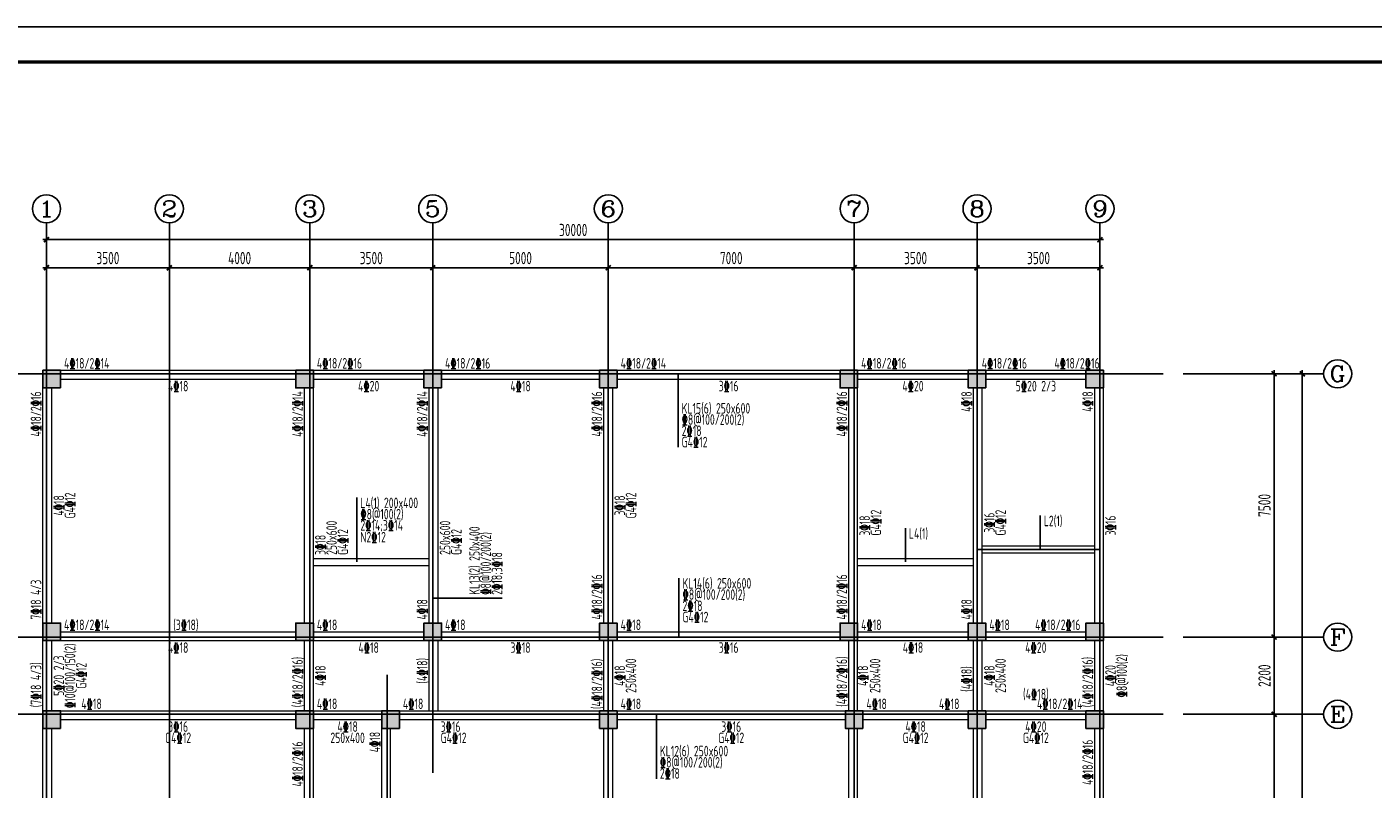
# Model space of a CAD drawing. Extents: x -302077 to 107904, y -9283 to 295706.
# Tile 139 of 256: x -44512 to -6179, y 28406 to 50117. Entities that reach past the tile are written whole.
import ezdxf
from ezdxf.enums import TextEntityAlignment as Align

# ---------------------------------------------------------------- set-up
doc = ezdxf.new("R2010")
doc.units = 0
doc.header["$LTSCALE"] = 500
doc.header["$MEASUREMENT"] = 0
doc.layers.get('0').update_dxf_attribs({"linetype": 'CONTINUOUS'})
doc.layers.get('Defpoints').update_dxf_attribs({"linetype": 'CONTINUOUS'})
for name, color, linetype in [('A-CL-JB-X', 3, 'CONTINUOUS'), ('A-KL-JB-X', 6, 'CONTINUOUS'), ('A-KL-JB-Y', 6, 'CONTINUOUS'), ('A-KL-YWB-X', 7, 'CONTINUOUS'), ('A-KL-YWB-Y', 7, 'CONTINUOUS'), ('AXIS', 3, 'CONTINUOUS'), ('AXIS_TEXT', 7, 'CONTINUOUS'), ('CL-x-bhcc', 3, 'CONTINUOUS'), ('COLU', 7, 'CONTINUOUS'), ('KL-x-bhcc', 6, 'CONTINUOUS'), ('KL-y-bhcc', 6, 'CONTINUOUS'), ('PUB_DIM', 3, 'CONTINUOUS'), ('PUB_TITLE', 4, 'CONTINUOUS')]:
    doc.layers.add(name, color=color, linetype=linetype)
doc.layers.add('BEAM_CON', color=4, linetype='CONTINUOUS', lineweight=0)
doc.layers.add('COLU_HATCH', color=251, linetype='CONTINUOUS', lineweight=0)
doc.styles.add('_TCH_AXIS', font='COMPLEX', dxfattribs={"bigfont": 'GBCBIG'})
doc.styles.add('COMPLEX', font='COMPLEX')
doc.styles.add('TSSD', font='Tssdeng.shx', dxfattribs={"width": 0.65, "height": 350, "bigfont": 'Tssdchn.shx'})
doc.styles.add('TSSD_Dimension', font='tssdeng.shx', dxfattribs={"width": 0.7, "bigfont": 'hztxt.shx'})
doc.dimstyles.new('TSSD_100_100', dxfattribs={"dimtxt": 350, "dimasz": 100, "dimexe": 100, "dimexo": 250, "dimgap": 100, "dimtad": 1, "dimdec": 0, "dimzin": 0, "dimdsep": 46, "dimtxsty": 'TSSD_Dimension', "dimblk": 'ARCHTICK', "dimblk1": 'ARCHTICK', "dimblk2": 'ARCHTICK', "dimcen": 0, "dimdle": 100, "dimclrt": 7, "dimadec": 0, "dimazin": 0, "dimtfac": 1, "dimtdec": 0, "dimtix": 1, "dimtmove": 2, "dimatfit": 3, "dimfxl": 1, "dimtolj": 1, "dimtzin": 0, "dimarcsym": 0})

# ---------------------------------------------------------------- blocks, each defined once
blk = doc.blocks.new('wrtgtg')
at = {"layer": 'PUB_TITLE'}
blk.add_line((-75296, 53559), (8804, 53559), dxfattribs=at)
blk.add_lwpolyline([(-75296, -5841), (8804, -5841), (8804, 53559), (-75296, 53559)], close=True, dxfattribs=at)
at = {"layer": 'PUB_TITLE', "const_width": 100}
blk.add_lwpolyline([(-72796, -4841), (7804, -4841), (7804, 52559), (-72796, 52559)], close=True, dxfattribs=at)
blk = doc.blocks.new('_ArchTick')
at = {"color": 0, "linetype": 'ByBlock', "const_width": 0.5}
blk.add_lwpolyline([(-0.71, -0.71), (0.71, 0.71)], dxfattribs=at)
blk = doc.blocks.new('*D762')
at = {"layer": 'AXIS', "color": 0, "lineweight": -2}
for p, q in [((-12075, 111273), (-9725, 111273)), ((-9825, 103673), (-9825, 111373)), ((-12075, 103773), (-9725, 103773))]:
    blk.add_line(p, q, dxfattribs=at)
at = {"layer": 'Defpoints', "color": 0}
for p in [(-12325, 111273), (-9825, 111273), (-12325, 103773)]:
    blk.add_point(p, dxfattribs=at)
at = {"layer": 'AXIS', "color": 0, "lineweight": -2, "xscale": 100, "yscale": 100, "zscale": 100}
for p, rotation in [((-9825, 111273), 90), ((-9825, 103773), 270)]:
    blk.add_blockref('_ArchTick', p, dxfattribs=dict(at, rotation=rotation))
at = {"layer": 'AXIS', "color": 7, "insert": (-10100, 107523), "char_height": 350, "attachment_point": 5, "rotation": 90, "style": 'TSSD_Dimension'}
blk.add_mtext('\\A1;7500', dxfattribs=at)
blk = doc.blocks.new('*D763')
at = {"layer": 'AXIS', "color": 0, "lineweight": -2}
for p, q in [((-12075, 113473), (-9725, 113473)), ((-9825, 111173), (-9825, 113573)), ((-12075, 111273), (-9725, 111273))]:
    blk.add_line(p, q, dxfattribs=at)
at = {"layer": 'Defpoints', "color": 0}
for p in [(-12325, 113473), (-9825, 113473), (-12325, 111273)]:
    blk.add_point(p, dxfattribs=at)
at = {"layer": 'AXIS', "color": 0, "lineweight": -2, "xscale": 100, "yscale": 100, "zscale": 100}
for p, rotation in [((-9825, 113473), 90), ((-9825, 111273), 270)]:
    blk.add_blockref('_ArchTick', p, dxfattribs=dict(at, rotation=rotation))
at = {"layer": 'AXIS', "color": 7, "insert": (-10100, 112373), "char_height": 350, "attachment_point": 5, "rotation": 90, "style": 'TSSD_Dimension'}
blk.add_mtext('\\A1;2200', dxfattribs=at)
blk = doc.blocks.new('*D764')
at = {"layer": 'AXIS', "color": 0, "lineweight": -2}
for p, q in [((-12075, 120973), (-9725, 120973)), ((-9825, 113373), (-9825, 121073)), ((-12075, 113473), (-9725, 113473))]:
    blk.add_line(p, q, dxfattribs=at)
at = {"layer": 'Defpoints', "color": 0}
for p in [(-12325, 120973), (-9825, 120973), (-12325, 113473)]:
    blk.add_point(p, dxfattribs=at)
at = {"layer": 'AXIS', "color": 0, "lineweight": -2, "xscale": 100, "yscale": 100, "zscale": 100}
for p, rotation in [((-9825, 120973), 90), ((-9825, 113473), 270)]:
    blk.add_blockref('_ArchTick', p, dxfattribs=dict(at, rotation=rotation))
at = {"layer": 'AXIS', "color": 7, "insert": (-10100, 117223), "char_height": 350, "attachment_point": 5, "rotation": 90, "style": 'TSSD_Dimension'}
blk.add_mtext('\\A1;7500', dxfattribs=at)
blk = doc.blocks.new('*D765')
at = {"layer": 'AXIS', "color": 0, "lineweight": -2}
for p, q in [((-12075, 120973), (-8925, 120973)), ((-9025, 93673), (-9025, 121073)), ((-12075, 93773), (-8925, 93773))]:
    blk.add_line(p, q, dxfattribs=at)
at = {"layer": 'Defpoints', "color": 0}
for p in [(-12325, 120973), (-9025, 120973), (-12325, 93773)]:
    blk.add_point(p, dxfattribs=at)
at = {"layer": 'AXIS', "color": 0, "lineweight": -2, "xscale": 100, "yscale": 100, "zscale": 100}
for p, rotation in [((-9025, 120973), 90), ((-9025, 93773), 270)]:
    blk.add_blockref('_ArchTick', p, dxfattribs=dict(at, rotation=rotation))
at = {"layer": 'AXIS', "color": 7, "insert": (-9300, 107373), "char_height": 350, "attachment_point": 5, "rotation": 90, "style": 'TSSD_Dimension'}
blk.add_mtext('\\A1;27200', dxfattribs=at)
blk = doc.blocks.new('*D766')
at = {"layer": 'AXIS', "color": 0, "lineweight": -2}
for p, q in [((-44885, 123994), (-41185, 123994)), ((-44785, 123053), (-44785, 124094)), ((-41285, 123053), (-41285, 124094))]:
    blk.add_line(p, q, dxfattribs=at)
at = {"layer": 'Defpoints', "color": 0}
for p in [(-41285, 123994), (-44785, 122803), (-41285, 122803)]:
    blk.add_point(p, dxfattribs=at)
at = {"layer": 'AXIS', "color": 0, "lineweight": -2, "xscale": 100, "yscale": 100, "zscale": 100, "rotation": 180}
blk.add_blockref('_ArchTick', (-44785, 123994), dxfattribs=at)
at = {"layer": 'AXIS', "color": 0, "lineweight": -2, "xscale": 100, "yscale": 100, "zscale": 100}
blk.add_blockref('_ArchTick', (-41285, 123994), dxfattribs=at)
at = {"layer": 'AXIS', "color": 7, "insert": (-43035, 124269), "char_height": 350, "attachment_point": 5, "style": 'TSSD_Dimension'}
blk.add_mtext('\\A1;3500', dxfattribs=at)
blk = doc.blocks.new('*D767')
at = {"layer": 'AXIS', "color": 0, "lineweight": -2}
for p, q in [((-41385, 123994), (-37185, 123994)), ((-41285, 123053), (-41285, 124094)), ((-37285, 123053), (-37285, 124094))]:
    blk.add_line(p, q, dxfattribs=at)
at = {"layer": 'Defpoints', "color": 0}
for p in [(-37285, 123994), (-41285, 122803), (-37285, 122803)]:
    blk.add_point(p, dxfattribs=at)
at = {"layer": 'AXIS', "color": 0, "lineweight": -2, "xscale": 100, "yscale": 100, "zscale": 100, "rotation": 180}
blk.add_blockref('_ArchTick', (-41285, 123994), dxfattribs=at)
at = {"layer": 'AXIS', "color": 0, "lineweight": -2, "xscale": 100, "yscale": 100, "zscale": 100}
blk.add_blockref('_ArchTick', (-37285, 123994), dxfattribs=at)
at = {"layer": 'AXIS', "color": 7, "insert": (-39285, 124269), "char_height": 350, "attachment_point": 5, "style": 'TSSD_Dimension'}
blk.add_mtext('\\A1;4000', dxfattribs=at)
blk = doc.blocks.new('*D768')
at = {"layer": 'AXIS', "color": 0, "lineweight": -2}
for p, q in [((-37385, 123994), (-33685, 123994)), ((-37285, 123053), (-37285, 124094)), ((-33785, 123053), (-33785, 124094))]:
    blk.add_line(p, q, dxfattribs=at)
at = {"layer": 'Defpoints', "color": 0}
for p in [(-33785, 123994), (-37285, 122803), (-33785, 122803)]:
    blk.add_point(p, dxfattribs=at)
at = {"layer": 'AXIS', "color": 0, "lineweight": -2, "xscale": 100, "yscale": 100, "zscale": 100, "rotation": 180}
blk.add_blockref('_ArchTick', (-37285, 123994), dxfattribs=at)
at = {"layer": 'AXIS', "color": 0, "lineweight": -2, "xscale": 100, "yscale": 100, "zscale": 100}
blk.add_blockref('_ArchTick', (-33785, 123994), dxfattribs=at)
at = {"layer": 'AXIS', "color": 7, "insert": (-35535, 124269), "char_height": 350, "attachment_point": 5, "style": 'TSSD_Dimension'}
blk.add_mtext('\\A1;3500', dxfattribs=at)
blk = doc.blocks.new('*D769')
at = {"layer": 'AXIS', "color": 0, "lineweight": -2}
for p, q in [((-33885, 123994), (-28685, 123994)), ((-33785, 123053), (-33785, 124094)), ((-28785, 123053), (-28785, 124094))]:
    blk.add_line(p, q, dxfattribs=at)
at = {"layer": 'Defpoints', "color": 0}
for p in [(-28785, 123994), (-33785, 122803), (-28785, 122803)]:
    blk.add_point(p, dxfattribs=at)
at = {"layer": 'AXIS', "color": 0, "lineweight": -2, "xscale": 100, "yscale": 100, "zscale": 100, "rotation": 180}
blk.add_blockref('_ArchTick', (-33785, 123994), dxfattribs=at)
at = {"layer": 'AXIS', "color": 0, "lineweight": -2, "xscale": 100, "yscale": 100, "zscale": 100}
blk.add_blockref('_ArchTick', (-28785, 123994), dxfattribs=at)
at = {"layer": 'AXIS', "color": 7, "insert": (-31285, 124269), "char_height": 350, "attachment_point": 5, "style": 'TSSD_Dimension'}
blk.add_mtext('\\A1;5000', dxfattribs=at)
blk = doc.blocks.new('*D770')
at = {"layer": 'AXIS', "color": 0, "lineweight": -2}
for p, q in [((-28885, 123994), (-21685, 123994)), ((-28785, 123053), (-28785, 124094)), ((-21785, 123053), (-21785, 124094))]:
    blk.add_line(p, q, dxfattribs=at)
at = {"layer": 'Defpoints', "color": 0}
for p in [(-21785, 123994), (-28785, 122803), (-21785, 122803)]:
    blk.add_point(p, dxfattribs=at)
at = {"layer": 'AXIS', "color": 0, "lineweight": -2, "xscale": 100, "yscale": 100, "zscale": 100, "rotation": 180}
blk.add_blockref('_ArchTick', (-28785, 123994), dxfattribs=at)
at = {"layer": 'AXIS', "color": 0, "lineweight": -2, "xscale": 100, "yscale": 100, "zscale": 100}
blk.add_blockref('_ArchTick', (-21785, 123994), dxfattribs=at)
at = {"layer": 'AXIS', "color": 7, "insert": (-25285, 124269), "char_height": 350, "attachment_point": 5, "style": 'TSSD_Dimension'}
blk.add_mtext('\\A1;7000', dxfattribs=at)
blk = doc.blocks.new('*D771')
at = {"layer": 'AXIS', "color": 0, "lineweight": -2}
for p, q in [((-21885, 123994), (-18185, 123994)), ((-21785, 123053), (-21785, 124094)), ((-18285, 123053), (-18285, 124094))]:
    blk.add_line(p, q, dxfattribs=at)
at = {"layer": 'Defpoints', "color": 0}
for p in [(-18285, 123994), (-21785, 122803), (-18285, 122803)]:
    blk.add_point(p, dxfattribs=at)
at = {"layer": 'AXIS', "color": 0, "lineweight": -2, "xscale": 100, "yscale": 100, "zscale": 100, "rotation": 180}
blk.add_blockref('_ArchTick', (-21785, 123994), dxfattribs=at)
at = {"layer": 'AXIS', "color": 0, "lineweight": -2, "xscale": 100, "yscale": 100, "zscale": 100}
blk.add_blockref('_ArchTick', (-18285, 123994), dxfattribs=at)
at = {"layer": 'AXIS', "color": 7, "insert": (-20035, 124269), "char_height": 350, "attachment_point": 5, "style": 'TSSD_Dimension'}
blk.add_mtext('\\A1;3500', dxfattribs=at)
blk = doc.blocks.new('*D772')
at = {"layer": 'AXIS', "color": 0, "lineweight": -2}
for p, q in [((-18385, 123994), (-14685, 123994)), ((-18285, 123053), (-18285, 124094)), ((-14785, 123053), (-14785, 124094))]:
    blk.add_line(p, q, dxfattribs=at)
at = {"layer": 'Defpoints', "color": 0}
for p in [(-14785, 123994), (-18285, 122803), (-14785, 122803)]:
    blk.add_point(p, dxfattribs=at)
at = {"layer": 'AXIS', "color": 0, "lineweight": -2, "xscale": 100, "yscale": 100, "zscale": 100, "rotation": 180}
blk.add_blockref('_ArchTick', (-18285, 123994), dxfattribs=at)
at = {"layer": 'AXIS', "color": 0, "lineweight": -2, "xscale": 100, "yscale": 100, "zscale": 100}
blk.add_blockref('_ArchTick', (-14785, 123994), dxfattribs=at)
at = {"layer": 'AXIS', "color": 7, "insert": (-16535, 124269), "char_height": 350, "attachment_point": 5, "style": 'TSSD_Dimension'}
blk.add_mtext('\\A1;3500', dxfattribs=at)
blk = doc.blocks.new('*D773')
at = {"layer": 'AXIS', "color": 0, "lineweight": -2}
for p, q in [((-44885, 124794), (-14685, 124794)), ((-44785, 123053), (-44785, 124894)), ((-14785, 123053), (-14785, 124894))]:
    blk.add_line(p, q, dxfattribs=at)
at = {"layer": 'Defpoints', "color": 0}
for p in [(-14785, 124794), (-44785, 122803), (-14785, 122803)]:
    blk.add_point(p, dxfattribs=at)
at = {"layer": 'AXIS', "color": 0, "lineweight": -2, "xscale": 100, "yscale": 100, "zscale": 100, "rotation": 180}
blk.add_blockref('_ArchTick', (-44785, 124794), dxfattribs=at)
at = {"layer": 'AXIS', "color": 0, "lineweight": -2, "xscale": 100, "yscale": 100, "zscale": 100}
blk.add_blockref('_ArchTick', (-14785, 124794), dxfattribs=at)
at = {"layer": 'AXIS', "color": 7, "insert": (-29785, 125069), "char_height": 350, "attachment_point": 5, "style": 'TSSD_Dimension'}
blk.add_mtext('\\A1;30000', dxfattribs=at)
blk = doc.blocks.new('_AXISO')
blk.add_circle((0, 0), 0.5)
at = {"layer": 'AXIS_TEXT', "style": 'COMPLEX', "width": 1.041667}
blk.add_attdef('A', text='', height=0.56, dxfattribs=at).set_placement((-0.25, -0.28), (0.25, -0.28), align=Align.FIT)
blk = doc.blocks.new('zw')
at = {"layer": 'AXIS'}
for p, q in [((-44784.9, 121273.7), (-44784.9, 125273.7)), ((-41284.9, 121273.7), (-41284.9, 125273.7)), ((-37284.9, 121273.7), (-37284.9, 125273.7)), ((-33784.9, 121273.7), (-33784.9, 125273.7)), ((-28784.9, 121273.7), (-28784.9, 125273.7)), ((-21784.9, 121273.7), (-21784.9, 125273.7)), ((-18284.9, 121273.7), (-18284.9, 125273.7)), ((-14784.9, 121273.7), (-14784.9, 125273.7)), ((-12415.2, 120972.6), (-8415.2, 120972.6)), ((-12415.2, 113472.6), (-8415.2, 113472.6)), ((-12415.2, 111272.6), (-8415.2, 111272.6))]:
    blk.add_line(p, q, dxfattribs=at)
at = {"layer": 'AXIS', "color": 250}
for p, q in [((-44784.9, 122803), (-44784.9, 91603)), ((-41284.9, 122803), (-41284.9, 91603)), ((-37284.9, 122803), (-37284.9, 91603)), ((-33784.9, 122803), (-33784.9, 109609.1)), ((-28784.9, 122803), (-28784.9, 91603)), ((-21784.9, 122803), (-21784.9, 91603)), ((-18284.9, 122803), (-18284.9, 91603)), ((-14784.9, 122803), (-14784.9, 91603)), ((-46817.4, 120972.6), (-12983.9, 120972.6)), ((-18284.9, 115972.6), (-14784.9, 115972.6)), ((-46817.4, 113472.6), (-12983.9, 113472.6)), ((-35084.9, 112394.7), (-35084.9, 91603)), ((-46817.4, 111272.6), (-12983.9, 111272.6))]:
    blk.add_line(p, q, dxfattribs=at)
at = {"layer": 'AXIS'}
ref = blk.add_blockref('_AXISO', (-44784.9, 125673.7), dxfattribs=dict(at, xscale=800, yscale=800, zscale=800))
ref.add_attrib('A', '1', dxfattribs={"layer": 'AXIS_TEXT', "height": 452.5, "style": '_TCH_AXIS', "width": 2.333333}).set_placement((-45011.1, 125447.4), (-44558.6, 125447.4), align=Align.FIT)
ref = blk.add_blockref('_AXISO', (-41284.9, 125673.7), dxfattribs=dict(at, xscale=800, yscale=800, zscale=800))
ref.add_attrib('A', '2', dxfattribs={"layer": 'AXIS_TEXT', "height": 452.5, "style": '_TCH_AXIS', "width": 1.5}).set_placement((-41511.1, 125447.4), (-41058.6, 125447.4), align=Align.FIT)
ref = blk.add_blockref('_AXISO', (-37284.9, 125673.7), dxfattribs=dict(at, xscale=800, yscale=800, zscale=800))
ref.add_attrib('A', '3', dxfattribs={"layer": 'AXIS_TEXT', "height": 452.5, "style": '_TCH_AXIS', "width": 1.5}).set_placement((-37511.1, 125447.4), (-37058.6, 125447.4), align=Align.FIT)
ref = blk.add_blockref('_AXISO', (-33784.9, 125673.7), dxfattribs=dict(at, xscale=800, yscale=800, zscale=800))
ref.add_attrib('A', '5', dxfattribs={"layer": 'AXIS_TEXT', "height": 452.5, "style": '_TCH_AXIS', "width": 1.5}).set_placement((-34011.1, 125447.4), (-33558.6, 125447.4), align=Align.FIT)
ref = blk.add_blockref('_AXISO', (-28784.9, 125673.7), dxfattribs=dict(at, xscale=800, yscale=800, zscale=800))
ref.add_attrib('A', '6', dxfattribs={"layer": 'AXIS_TEXT', "height": 452.5, "style": '_TCH_AXIS', "width": 1.5}).set_placement((-29011.1, 125447.4), (-28558.6, 125447.4), align=Align.FIT)
ref = blk.add_blockref('_AXISO', (-21784.9, 125673.7), dxfattribs=dict(at, xscale=800, yscale=800, zscale=800))
ref.add_attrib('A', '7', dxfattribs={"layer": 'AXIS_TEXT', "height": 452.5, "style": '_TCH_AXIS', "width": 1.5}).set_placement((-22011.1, 125447.4), (-21558.6, 125447.4), align=Align.FIT)
ref = blk.add_blockref('_AXISO', (-18284.9, 125673.7), dxfattribs=dict(at, xscale=800, yscale=800, zscale=800))
ref.add_attrib('A', '8', dxfattribs={"layer": 'AXIS_TEXT', "height": 452.5, "style": '_TCH_AXIS', "width": 1.5}).set_placement((-18511.1, 125447.4), (-18058.6, 125447.4), align=Align.FIT)
ref = blk.add_blockref('_AXISO', (-14784.9, 125673.7), dxfattribs=dict(at, xscale=800, yscale=800, zscale=800))
ref.add_attrib('A', '9', dxfattribs={"layer": 'AXIS_TEXT', "height": 452.5, "style": '_TCH_AXIS', "width": 1.5}).set_placement((-15011.1, 125447.4), (-14558.6, 125447.4), align=Align.FIT)
ref = blk.add_blockref('_AXISO', (-8015.2, 120972.6), dxfattribs=dict(at, xscale=800, yscale=800, zscale=800))
ref.add_attrib('A', 'G', dxfattribs={"layer": 'AXIS_TEXT', "height": 452.5, "style": '_TCH_AXIS', "width": 1.166667}).set_placement((-8241.5, 120746.3), (-7789, 120746.3), align=Align.FIT)
ref = blk.add_blockref('_AXISO', (-8015.2, 113472.6), dxfattribs=dict(at, xscale=800, yscale=800, zscale=800))
ref.add_attrib('A', 'F', dxfattribs={"layer": 'AXIS_TEXT', "height": 452.5, "style": '_TCH_AXIS', "width": 1.3125}).set_placement((-8241.5, 113246.3), (-7789, 113246.3), align=Align.FIT)
ref = blk.add_blockref('_AXISO', (-8015.2, 111272.6), dxfattribs=dict(at, xscale=800, yscale=800, zscale=800))
ref.add_attrib('A', 'E', dxfattribs={"layer": 'AXIS_TEXT', "height": 452.5, "style": '_TCH_AXIS', "width": 1.3125}).set_placement((-8241.5, 111046.3), (-7789, 111046.3), align=Align.FIT)
for p1, p2, distance, picture, middle in [((-44784.9, 122803), (-14784.9, 122803), 1990.6, '*D773', (-29784.9, 125068.6)), ((-44784.9, 122803), (-41284.9, 122803), 1190.6, '*D766', (-43034.9, 124268.6)), ((-41284.9, 122803), (-37284.9, 122803), 1190.6, '*D767', (-39284.9, 124268.6)), ((-37284.9, 122803), (-33784.9, 122803), 1190.6, '*D768', (-35534.9, 124268.6)), ((-33784.9, 122803), (-28784.9, 122803), 1190.6, '*D769', (-31284.9, 124268.6)), ((-28784.9, 122803), (-21784.9, 122803), 1190.6, '*D770', (-25284.9, 124268.6)), ((-21784.9, 122803), (-18284.9, 122803), 1190.6, '*D771', (-20034.9, 124268.6)), ((-18284.9, 122803), (-14784.9, 122803), 1190.6, '*D772', (-16534.9, 124268.6)), ((-12324.8, 113472.6), (-12324.8, 120972.6), -2500, '*D764', (-10099.8, 117222.6)), ((-12324.8, 93772.6), (-12324.8, 120972.6), -3300, '*D765', (-9299.8, 107372.6)), ((-12324.8, 111272.6), (-12324.8, 113472.6), -2500, '*D763', (-10099.8, 112372.6)), ((-12324.8, 103772.6), (-12324.8, 111272.6), -2500, '*D762', (-10099.8, 107522.6))]:
    dim = blk.add_aligned_dim(p1=p1, p2=p2, distance=distance, dimstyle='TSSD_100_100', dxfattribs=at)
    dim.commit()
    dim.dimension.update_dxf_attribs({"geometry": picture, "text_midpoint": middle})

msp = doc.modelspace()

# ---------------------------------------------------------------- hatches: boundary and pattern name
at = {"layer": 'COLU_HATCH'}
for points in [[(-43556.239, 39835.307), (-43556.239, 40335.307), (-44056.239, 40335.307), (-44056.239, 39835.307)], [(-36356.239, 39835.307), (-36356.239, 40335.307), (-36856.239, 40335.307), (-36856.239, 39835.307)], [(-32706.239, 39835.307), (-32706.239, 40335.307), (-33206.239, 40335.307), (-33206.239, 39835.307)], [(-27706.238, 39835.307), (-27706.238, 40335.307), (-28206.238, 40335.307), (-28206.238, 39835.307)], [(-20856.238, 39835.307), (-20856.238, 40335.307), (-21356.238, 40335.307), (-21356.238, 39835.307)], [(-17206.238, 39835.307), (-17206.238, 40335.307), (-17706.238, 40335.307), (-17706.238, 39835.307)], [(-13856.238, 39835.307), (-13856.238, 40335.307), (-14356.238, 40335.307), (-14356.238, 39835.307)], [(-43556.239, 32635.309), (-43556.239, 33135.309), (-44056.239, 33135.309), (-44056.239, 32635.309)], [(-36356.239, 32635.309), (-36356.239, 33135.309), (-36856.239, 33135.309), (-36856.239, 32635.309)], [(-32706.239, 32635.309), (-32706.239, 33135.309), (-33206.239, 33135.309), (-33206.239, 32635.309)], [(-27706.238, 32635.309), (-27706.238, 33135.309), (-28206.238, 33135.309), (-28206.238, 32635.309)], [(-20856.238, 32635.309), (-20856.238, 33135.309), (-21356.238, 33135.309), (-21356.238, 32635.309)], [(-17206.238, 32635.309), (-17206.238, 33135.309), (-17706.238, 33135.309), (-17706.238, 32635.309)], [(-13856.238, 32635.309), (-13856.238, 33135.309), (-14356.238, 33135.309), (-14356.238, 32635.309)], [(-43556.239, 30135.309), (-43556.239, 30635.309), (-44056.239, 30635.309), (-44056.239, 30135.309)], [(-36356.239, 30135.309), (-36356.239, 30635.309), (-36856.239, 30635.309), (-36856.239, 30135.309)], [(-33906.239, 30135.309), (-33906.239, 30635.309), (-34406.239, 30635.309), (-34406.239, 30135.309)], [(-27706.238, 30135.309), (-27706.238, 30635.309), (-28206.238, 30635.309), (-28206.238, 30135.309)], [(-20706.238, 30135.309), (-20706.238, 30635.309), (-21206.238, 30635.309), (-21206.238, 30135.309)], [(-17206.238, 30135.309), (-17206.238, 30635.309), (-17706.238, 30635.309), (-17706.238, 30135.309)], [(-13856.238, 30135.309), (-13856.238, 30635.309), (-14356.238, 30635.309), (-14356.238, 30135.309)]]:
    msp.add_hatch(color=256, dxfattribs=at).paths.add_polyline_path(points)

# ---------------------------------------------------------------- linework, layer by layer
at = {"layer": 'A-CL-JB-X'}
for p, q in [((-35117.708, 34875.308), (-35117.708, 36708.429)), ((-15654.779, 35235.307), (-15654.779, 36195.307)), ((-19495.898, 34875.308), (-19495.898, 35835.308))]:
    msp.add_line(p, q, dxfattribs=at)
at = {"layer": 'A-KL-JB-X'}
for p, q in [((-25968.744, 40210.307), (-25968.744, 38141.853)), ((-25944.017, 32760.308), (-25944.017, 34416.826)), ((-26588.185, 30510.308), (-26588.185, 28698.804))]:
    msp.add_line(p, q, dxfattribs=at)
at = {"layer": 'A-KL-JB-Y'}
msp.add_line((-32931.259, 33841.324), (-30977.593, 33841.324), dxfattribs=at)
at = {"layer": 'BEAM_CON'}
for p, q in [((-43556.239, 40335.307), (-36856.239, 40335.307)), ((-36356.239, 40335.307), (-33206.239, 40335.307)), ((-32706.239, 40335.307), (-28206.238, 40335.307)), ((-27706.238, 40335.307), (-21356.238, 40335.307)), ((-20856.238, 40335.307), (-17706.238, 40335.307)), ((-17206.238, 40335.307), (-14356.238, 40335.307)), ((-43556.239, 40085.307), (-36856.239, 40085.307)), ((-36356.239, 40085.307), (-33206.239, 40085.307)), ((-32706.239, 40085.307), (-28206.238, 40085.307)), ((-27706.238, 40085.307), (-21356.238, 40085.307)), ((-20856.238, 40085.307), (-17706.238, 40085.307)), ((-17206.238, 40085.307), (-14356.238, 40085.307)), ((-44056.239, 33135.309), (-44056.239, 39835.307)), ((-43806.239, 33135.309), (-43806.239, 39835.307)), ((-36606.239, 33135.309), (-36606.239, 39835.307)), ((-36356.239, 33135.309), (-36356.239, 39835.307)), ((-33056.239, 33135.309), (-33056.239, 39835.307)), ((-32806.239, 33135.309), (-32806.239, 39835.307)), ((-28081.238, 33135.309), (-28081.238, 39835.307)), ((-27831.238, 33135.309), (-27831.238, 39835.307)), ((-21106.238, 33135.309), (-21106.238, 39835.307)), ((-20856.238, 33135.309), (-20856.238, 39835.307)), ((-17556.238, 33135.309), (-17556.238, 39835.307)), ((-17306.238, 33135.309), (-17306.238, 39835.307)), ((-14106.238, 33135.309), (-14106.238, 39835.307)), ((-13856.238, 33135.309), (-13856.238, 39835.307)), ((-17306.238, 35335.309), (-14106.238, 35335.309)), ((-36356.239, 34975.308), (-33056.239, 34975.308)), ((-20856.238, 34975.308), (-17556.238, 34975.308)), ((-17306.238, 35135.309), (-14106.238, 35135.309)), ((-36356.239, 34775.308), (-33056.239, 34775.308)), ((-20856.238, 34775.308), (-17556.238, 34775.308)), ((-44056.239, 30635.309), (-44056.239, 32635.309)), ((-43806.239, 30635.309), (-43806.239, 32635.309)), ((-43556.239, 32885.309), (-36856.239, 32885.309)), ((-43556.239, 32635.309), (-36856.239, 32635.309)), ((-36606.239, 30635.309), (-36606.239, 32635.309)), ((-36356.239, 32885.309), (-33206.239, 32885.309)), ((-36356.239, 30635.309), (-36356.239, 32635.309)), ((-36356.239, 32635.309), (-33206.239, 32635.309)), ((-33056.239, 30635.309), (-33056.239, 32635.309)), ((-32806.239, 30635.309), (-32806.239, 32635.309)), ((-32706.239, 32885.309), (-28206.238, 32885.309)), ((-32706.239, 32635.309), (-28206.238, 32635.309)), ((-28081.238, 30635.309), (-28081.238, 32635.309)), ((-27831.238, 30635.309), (-27831.238, 32635.309)), ((-27706.238, 32885.309), (-21356.238, 32885.309)), ((-27706.238, 32635.309), (-21356.238, 32635.309)), ((-21106.238, 30635.309), (-21106.238, 32635.309)), ((-20856.238, 32885.309), (-17706.238, 32885.309)), ((-20856.238, 30635.309), (-20856.238, 32635.309)), ((-20856.238, 32635.309), (-17706.238, 32635.309)), ((-17556.238, 30635.309), (-17556.238, 32635.309)), ((-17306.238, 30635.309), (-17306.238, 32635.309)), ((-17206.238, 32885.309), (-14356.238, 32885.309)), ((-17206.238, 32635.309), (-14356.238, 32635.309)), ((-14106.238, 30635.309), (-14106.238, 32635.309)), ((-13856.238, 30635.309), (-13856.238, 32635.309)), ((-43556.239, 30635.309), (-36856.239, 30635.309)), ((-43556.239, 30385.309), (-36856.239, 30385.309)), ((-36356.239, 30635.309), (-34406.239, 30635.309)), ((-36356.239, 30385.309), (-34406.239, 30385.309)), ((-33906.239, 30635.309), (-28206.238, 30635.309)), ((-33906.239, 30385.309), (-28206.238, 30385.309)), ((-27706.238, 30635.309), (-21206.238, 30635.309)), ((-27706.238, 30385.309), (-21206.238, 30385.309)), ((-20706.238, 30635.309), (-17706.238, 30635.309)), ((-20706.238, 30385.309), (-17706.238, 30385.309)), ((-17206.238, 30635.309), (-14356.238, 30635.309)), ((-17206.238, 30385.309), (-14356.238, 30385.309)), ((-44056.239, 23435.309), (-44056.239, 30135.309)), ((-43806.239, 23435.309), (-43806.239, 30135.309)), ((-36606.239, 23435.309), (-36606.239, 30135.309)), ((-36356.239, 23435.309), (-36356.239, 30135.309)), ((-34406.239, 23435.309), (-34406.239, 30135.309)), ((-34156.239, 23435.309), (-34156.239, 30135.309)), ((-28081.238, 23435.309), (-28081.238, 30135.309)), ((-27831.238, 23435.309), (-27831.238, 30135.309)), ((-21106.238, 23435.309), (-21106.238, 30135.309)), ((-20856.238, 23435.309), (-20856.238, 30135.309)), ((-17556.238, 23435.309), (-17556.238, 30135.309)), ((-17306.238, 23435.309), (-17306.238, 30135.309)), ((-14106.238, 23435.309), (-14106.238, 30135.309)), ((-13856.238, 23435.309), (-13856.238, 30135.309))]:
    msp.add_line(p, q, dxfattribs=at)
at = {"layer": 'COLU'}
for points in [[(-43556.239, 39835.307), (-43556.239, 40335.307), (-44056.239, 40335.307), (-44056.239, 39835.307)], [(-36356.239, 39835.307), (-36356.239, 40335.307), (-36856.239, 40335.307), (-36856.239, 39835.307)], [(-32706.239, 39835.307), (-32706.239, 40335.307), (-33206.239, 40335.307), (-33206.239, 39835.307)], [(-27706.238, 39835.307), (-27706.238, 40335.307), (-28206.238, 40335.307), (-28206.238, 39835.307)], [(-20856.238, 39835.307), (-20856.238, 40335.307), (-21356.238, 40335.307), (-21356.238, 39835.307)], [(-17206.238, 39835.307), (-17206.238, 40335.307), (-17706.238, 40335.307), (-17706.238, 39835.307)], [(-13856.238, 39835.307), (-13856.238, 40335.307), (-14356.238, 40335.307), (-14356.238, 39835.307)], [(-43556.239, 32635.309), (-43556.239, 33135.309), (-44056.239, 33135.309), (-44056.239, 32635.309)], [(-36356.239, 32635.309), (-36356.239, 33135.309), (-36856.239, 33135.309), (-36856.239, 32635.309)], [(-32706.239, 32635.309), (-32706.239, 33135.309), (-33206.239, 33135.309), (-33206.239, 32635.309)], [(-27706.238, 32635.309), (-27706.238, 33135.309), (-28206.238, 33135.309), (-28206.238, 32635.309)], [(-20856.238, 32635.309), (-20856.238, 33135.309), (-21356.238, 33135.309), (-21356.238, 32635.309)], [(-17206.238, 32635.309), (-17206.238, 33135.309), (-17706.238, 33135.309), (-17706.238, 32635.309)], [(-13856.238, 32635.309), (-13856.238, 33135.309), (-14356.238, 33135.309), (-14356.238, 32635.309)], [(-43556.239, 30135.309), (-43556.239, 30635.309), (-44056.239, 30635.309), (-44056.239, 30135.309)], [(-36356.239, 30135.309), (-36356.239, 30635.309), (-36856.239, 30635.309), (-36856.239, 30135.309)], [(-33906.239, 30135.309), (-33906.239, 30635.309), (-34406.239, 30635.309), (-34406.239, 30135.309)], [(-27706.238, 30135.309), (-27706.238, 30635.309), (-28206.238, 30635.309), (-28206.238, 30135.309)], [(-20706.238, 30135.309), (-20706.238, 30635.309), (-21206.238, 30635.309), (-21206.238, 30135.309)], [(-17206.238, 30135.309), (-17206.238, 30635.309), (-17706.238, 30635.309), (-17706.238, 30135.309)], [(-13856.238, 30135.309), (-13856.238, 30635.309), (-14356.238, 30635.309), (-14356.238, 30135.309)]]:
    msp.add_lwpolyline(points, close=True, dxfattribs=at)

# ---------------------------------------------------------------- block references
msp.add_blockref('wrtgtg', (7462.635, -3441.74))
at = {"layer": 'PUB_DIM'}
msp.add_blockref('zw', (828.635, -80737.285), dxfattribs=at)

# ---------------------------------------------------------------- texts
at = {"layer": 'A-CL-JB-X', "style": 'TSSD', "width": 0.7}
for s, p in [('%%1328@100(2)', (-35017.708, 36088.429)), ('2%%13214;3%%13214', (-35017.708, 35768.429)), ('N2%%13212', (-35017.708, 35431.143))]:
    msp.add_text(s, height=300, rotation=360, dxfattribs=at).set_placement(p)
at = {"layer": 'A-KL-JB-X', "style": 'TSSD', "width": 0.7}
for s, p in [('%%1328@100/200(2)', (-25868.744, 38781.853)), ('2%%13218', (-25868.744, 38461.853)), ('G4%%13212', (-25868.744, 38141.853)), ('%%1328@100/200(2)', (-25844.017, 33796.826)), ('2%%13218', (-25844.017, 33476.826)), ('G4%%13212', (-25844.017, 33156.826))]:
    msp.add_text(s, height=300, dxfattribs=at).set_placement(p)
for s, p in [('%%1328@100/200(2)', (-26488.185, 29018.804)), ('2%%13218', (-26488.185, 28698.804))]:
    msp.add_text(s, height=300, rotation=360, dxfattribs=at).set_placement(p)
at = {"layer": 'A-KL-JB-Y', "style": 'TSSD', "width": 0.7}
for s, p in [('2%%13218;3%%13218', (-30977.593, 33941.324)), ('%%1328@100/200(2)', (-31297.593, 33941.324)), ('%%1328@100/200(2)', (-28756.295, 25804.943)), ('%%1328@100/200(2)', (-21616.046, 25867.222))]:
    msp.add_text(s, height=300, rotation=90, dxfattribs=at).set_placement(p)
at = {"layer": 'A-KL-YWB-X', "style": 'TSSD', "width": 0.7}
for s, p in [('4%%13218/2%%13214', (-43456.239, 40385.307)), ('4%%13218/2%%13216', (-36256.238, 40385.307)), ('4%%13218/2%%13216', (-32606.237, 40385.307)), ('4%%13218/2%%13214', (-27606.239, 40385.307)), ('4%%13218/2%%13216', (-20756.239, 40385.307)), ('4%%13218/2%%13216', (-17323.369, 40385.307)), ('4%%13218/2%%13214', (-43456.239, 32935.308)), ('(3%%13218)', (-40347.785, 32935.308)), ('4%%13218', (-36256.238, 32935.308)), ('4%%13218', (-32606.237, 32936.308)), ('4%%13218', (-27606.239, 32936.308)), ('4%%13218', (-20756.239, 32936.308)), ('4%%13218', (-17106.239, 32936.308)), ('4%%13218', (-42964.038, 30685.308)), ('4%%13218', (-36256.238, 30685.308)), ('4%%13218', (-33806.237, 30685.308)), ('4%%13218', (-27606.239, 30685.308)), ('4%%13218', (-20606.239, 30685.308)), ('4%%13218', (-18540.235, 30685.308)), ('3%%13216', (-32731.259, 30035.308)), ('G4%%13212', (-32731.259, 29715.308))]:
    msp.add_text(s, height=300, dxfattribs=at).set_placement(p)
for s, p in [('4%%13218/2%%13216', (-13964.838, 40385.307)), ('4%%13218/2%%13216', (-14513.017, 32936.308)), ('4%%13218/2%%13214', (-14456.237, 30685.308))]:
    msp.add_text(s, height=300, dxfattribs=at).set_placement(p, align=Align.RIGHT)
for s, p in [('4%%13218', (-40206.238, 39735.307)), ('4%%13220', (-34781.238, 39735.307)), ('4%%13218', (-30456.238, 39735.307)), ('3%%13216', (-24531.239, 39735.307)), ('4%%13220', (-19281.239, 39735.307)), ('5%%13220 2/3', (-15781.238, 39735.307)), ('4%%13218', (-40206.238, 32285.308)), ('4%%13218', (-34781.238, 32285.308)), ('3%%13218', (-30456.238, 32286.308)), ('3%%13216', (-24531.239, 32286.308)), ('4%%13218', (-19281.239, 32286.308)), ('4%%13220', (-15781.238, 32286.308)), ('(4%%13218)', (-15781.238, 30962.364)), ('3%%13216', (-40206.238, 30035.308)), ('4%%13218', (-35381.237, 30035.308)), ('3%%13216', (-24456.239, 30035.308)), ('4%%13218', (-19206.239, 30035.308)), ('4%%13220', (-15781.238, 30035.308)), ('G4%%13212', (-40206.238, 29715.308)), ('250x400', (-35381.237, 29715.308)), ('G4%%13212', (-24456.239, 29715.308)), ('G4%%13212', (-19206.239, 29715.308)), ('G4%%13212', (-15781.238, 29715.308))]:
    msp.add_text(s, height=300, dxfattribs=at).set_placement(p, align=Align.CENTER)
at = {"layer": 'A-KL-YWB-Y', "style": 'TSSD', "width": 0.7}
for s, p in [('4%%13218/2%%13216', (-44105.239, 39735.345)), ('4%%13218/2%%13214', (-36656.259, 39735.345)), ('4%%13218/2%%13214', (-33106.259, 39735.345)), ('4%%13218/2%%13216', (-28131.258, 39735.345)), ('4%%13218/2%%13216', (-21156.258, 39735.345)), ('4%%13218', (-17606.259, 39735.345)), ('4%%13218', (-14156.256, 39735.345)), ('4%%13218', (-34455.258, 30035.346))]:
    msp.add_text(s, height=300, rotation=89.9997225, dxfattribs=at).set_placement(p, align=Align.RIGHT)
for s, rotation, p in [('4%%13218', 89.9997225, (-43455.239, 36485.346)), ('G4%%13212', 89.9997225, (-43135.239, 36485.346)), ('3%%13218', 89.9997225, (-27481.258, 36485.346)), ('G4%%13212', 89.9997225, (-27161.258, 36485.346)), ('G4%%13212', 89.9997225, (-16636.257, 35995.091)), ('3%%13216', 89.9997225, (-16956.257, 35995.091)), ('%%13210@100/150(2)', 89.9997225, (-43135.239, 31635.346)), ('5%%13220 2/3', 89.9997225, (-43455.239, 31635.346)), ('%%1328@100(2)', 89.9997225, (-13186.256, 31635.346)), ('G4%%13212', 89.9997225, (-42815.239, 31635.346)), ('4%%13218', 89.9997225, (-36006.259, 31635.346)), ('4%%13218', 89.9997225, (-27481.258, 31635.346)), ('4%%13218', 90, (-20556.147, 31633.293)), ('4%%13218', 89.9997225, (-16956.259, 31635.346)), ('4%%13220', 89.9997225, (-13506.256, 31635.346)), ('250x400', 89.9997225, (-27161.258, 31635.346)), ('250x400', 90, (-20209.825, 31631.91)), ('250x400', 89.9997225, (-16636.259, 31635.346))]:
    msp.add_text(s, height=300, rotation=rotation, dxfattribs=at).set_placement(p, align=Align.CENTER)
for s, p in [('G4%%13212', (-20186.258, 35625.672)), ('3%%13218', (-20506.258, 35625.672)), ('3%%13216', (-13506.256, 35631.865)), ('3%%13218', (-36006.259, 35075.308)), ('G4%%13212', (-35366.259, 35075.308)), ('G4%%13212', (-32136.259, 35075.308)), ('250x600', (-35686.259, 35075.308)), ('250x600', (-32456.259, 35075.308)), ('4%%13218/2%%13216', (-28131.258, 33235.346)), ('4%%13218/2%%13216', (-21156.258, 33235.346)), ('7%%13218 4/3', (-44105.239, 33235.346)), ('4%%13218', (-33106.259, 33235.346)), ('4%%13218', (-17606.259, 33235.346)), ('(4%%13218/2%%13216)', (-36656.259, 30735.346)), ('(4%%13218/2%%13216)', (-28131.258, 30683.18)), ('(4%%13218/2%%13216)', (-21156.258, 30748.815)), ('(4%%13218/2%%13216)', (-14156.256, 30735.346)), ('(4%%13218)', (-33106.259, 31409.566)), ('(7%%13218 4/3)', (-44105.239, 30735.346)), ('(4%%13218)', (-17606.259, 31175.627)), ('4%%13218/2%%13216', (-36656.259, 28475.549)), ('4%%13218/2%%13216', (-14156.256, 28523.809))]:
    msp.add_text(s, height=300, rotation=89.9997225, dxfattribs=at).set_placement(p)
at = {"layer": 'CL-x-bhcc', "style": 'TSSD', "width": 0.7}
msp.add_text('L4(1) 200x400', height=300, rotation=360, dxfattribs=at).set_placement((-35017.708, 36408.429))
for s, p in [('L2(1)', (-15554.779, 35895.307)), ('L4(1)', (-19395.898, 35535.308))]:
    msp.add_text(s, height=300, dxfattribs=at).set_placement(p)
at = {"layer": 'KL-x-bhcc', "style": 'TSSD', "width": 0.7}
for s, p in [('KL15(6) 250x600', (-25868.744, 39101.853)), ('KL14(6) 250x600', (-25844.017, 34116.826))]:
    msp.add_text(s, height=300, dxfattribs=at).set_placement(p)
msp.add_text('KL12(6) 250x600', height=300, rotation=360, dxfattribs=at).set_placement((-26488.185, 29338.804))
at = {"layer": 'KL-y-bhcc', "style": 'TSSD', "width": 0.7}
msp.add_text('KL13(2) 250x400', height=300, rotation=90, dxfattribs=at).set_placement((-31617.593, 33941.324))

doc.saveas('drawing.dxf')
